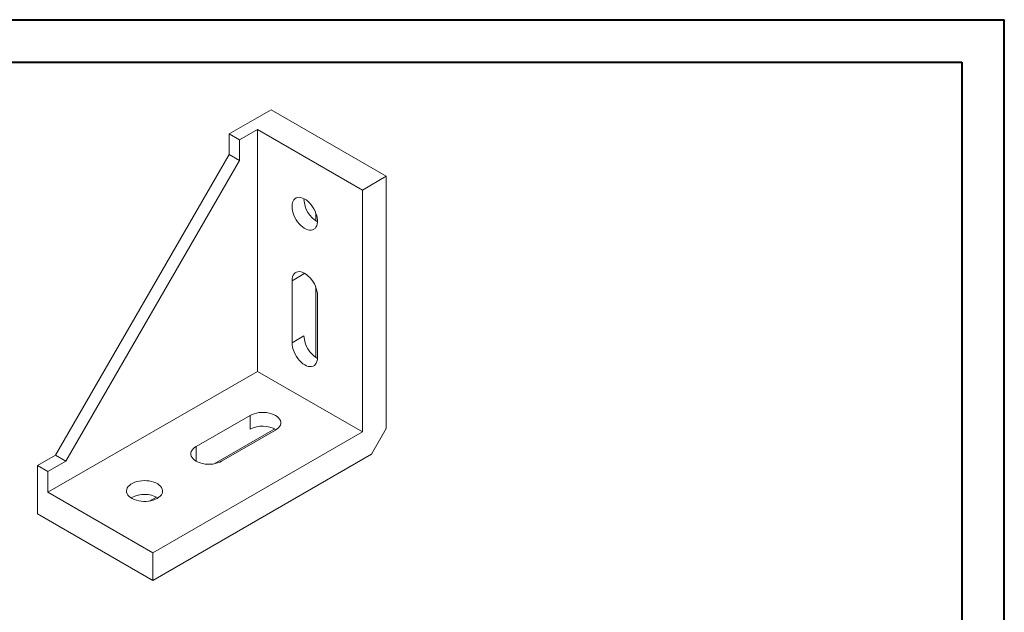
# Model space of a CAD drawing. Header units: millimetres. Extents: x 0 to 420, y 0 to 297.
# Tile 3 of 3: x 188 to 420, y 157 to 297. Entities that reach past the tile are written whole.
import ezdxf

# ---------------------------------------------------------------- set-up
doc = ezdxf.new("R2010")
doc.units = ezdxf.units.MM

msp = doc.modelspace()

# ---------------------------------------------------------------- linework, layer by layer
at = {"color": 7, "linetype": 'Continuous', "lineweight": 40}
for p, q in [((0.08, 297.21), (420.08, 297.21)), ((420.08, 0.21), (420.08, 297.21)), ((25.08, 287.21), (410.08, 287.21)), ((410.08, 287.21), (410.08, 10.21))]:
    msp.add_line(p, q, dxfattribs=at)
at = {"color": 7, "linetype": 'Continuous', "lineweight": 15}
for p, q in [((237.03, 270.23), (246.93, 275.94)), ((246.93, 275.94), (274.15, 260.23)), ((239.5, 268.8), (237.03, 270.23)), ((237.03, 265.33), (237.03, 270.23)), ((239.5, 268.8), (243.74, 271.25)), ((243.74, 271.25), (243.74, 214.09)), ((243.74, 271.25), (268.49, 256.96)), ((239.5, 263.9), (239.5, 268.8)), ((196.02, 194.29), (237.03, 265.33)), ((239.5, 263.9), (237.03, 265.33)), ((198.49, 192.86), (239.5, 263.9)), ((268.49, 256.96), (274.15, 260.23)), ((274.15, 260.23), (274.15, 200.62)), ((268.49, 199.8), (268.49, 256.96)), ((254.71, 254.91), (254.7, 254.71)), ((257.53, 251.45), (257.53, 249.62)), ((251.88, 235.53), (254.7, 237.16)), ((254.71, 237.35), (254.7, 237.16)), ((251.88, 235.53), (251.88, 220.83)), ((257.53, 233.89), (257.53, 217.36)), ((257.89, 232.06), (257.89, 217.36)), ((251.88, 220.83), (254.7, 222.46)), ((243.74, 214.09), (194.25, 185.52)), ((243.74, 214.09), (268.49, 199.8)), ((229.25, 196.33), (241.98, 203.68)), ((241.98, 203.68), (241.98, 200.42)), ((247.81, 200.51), (233.49, 192.25)), ((235.26, 192.86), (247.99, 200.21)), ((270.61, 194.5), (274.15, 200.62)), ((219, 171.23), (268.49, 199.8)), ((229.25, 196.33), (229.25, 193.07)), ((191.77, 191.84), (196.02, 194.29)), ((198.49, 192.86), (196.02, 194.29)), ((270.61, 194.5), (219, 164.7)), ((229.25, 193.07), (229.08, 192.97)), ((194.25, 190.42), (191.77, 191.84)), ((191.77, 180.41), (191.77, 191.84)), ((194.25, 190.42), (198.49, 192.86)), ((194.25, 185.52), (194.25, 190.42)), ((194.25, 185.52), (219, 171.23)), ((214.05, 184.29), (213.88, 184.19)), ((219.88, 184.39), (218.29, 183.48)), ((191.77, 180.41), (219, 164.7)), ((219, 164.7), (219, 171.23))]:
    msp.add_line(p, q, dxfattribs=at)
at = {"color": 7, "linetype": 'Continuous', "lineweight": 15, "flags": 128}
for points in [[(251.88, 253.08), (251.91, 253.55), (251.99, 253.97), (252.14, 254.34), (252.33, 254.66), (252.58, 254.91), (252.87, 255.09), (253.2, 255.19), (253.56, 255.23), (253.95, 255.18), (254.36, 255.06), (254.78, 254.87), (255.2, 254.62), (255.61, 254.29), (256.01, 253.91), (256.38, 253.48), (256.73, 253.01), (257.04, 252.51), (257.31, 251.98), (257.54, 251.44), (257.71, 250.9), (257.82, 250.37), (257.88, 249.86), (257.88, 249.37), (257.82, 248.93), (257.71, 248.53), (257.54, 248.19), (257.31, 247.9), (257.04, 247.69), (256.73, 247.54), (256.38, 247.47), (256.01, 247.48), (255.61, 247.56), (255.2, 247.71), (254.78, 247.94), (254.36, 248.23), (253.95, 248.58), (253.56, 248.99), (253.2, 249.44), (252.87, 249.93), (252.58, 250.44), (252.33, 250.98), (252.14, 251.52), (251.99, 252.06), (251.91, 252.58), (251.88, 253.08)], [(251.88, 235.53), (251.91, 236), (252, 236.43), (252.15, 236.81), (252.35, 237.13), (252.61, 237.37), (252.91, 237.55), (253.26, 237.65), (253.63, 237.67), (254.04, 237.61), (254.45, 237.47), (254.88, 237.26), (255.31, 236.98), (255.73, 236.63), (256.13, 236.23), (256.51, 235.77), (256.85, 235.28), (257.15, 234.75), (257.41, 234.21), (257.62, 233.65), (257.77, 233.1), (257.86, 232.57), (257.89, 232.06)], [(257.89, 217.36), (257.86, 216.88), (257.77, 216.45), (257.62, 216.07), (257.41, 215.76), (257.15, 215.51), (256.85, 215.33), (256.51, 215.24), (256.13, 215.22), (255.73, 215.27), (255.31, 215.41), (254.88, 215.62), (254.45, 215.9), (254.04, 216.25), (253.63, 216.66), (253.26, 217.11), (252.91, 217.61), (252.61, 218.13), (252.35, 218.68), (252.15, 219.23), (252, 219.78), (251.91, 220.32), (251.88, 220.83)], [(247.99, 200.21), (248.38, 200.48), (248.71, 200.77), (248.96, 201.09), (249.14, 201.42), (249.22, 201.77), (249.22, 202.12), (249.14, 202.47), (248.96, 202.8), (248.71, 203.12), (248.38, 203.42), (247.99, 203.68), (247.53, 203.91), (247.02, 204.1), (246.47, 204.25), (245.89, 204.34), (245.29, 204.39), (244.68, 204.39), (244.08, 204.34), (243.5, 204.25), (242.95, 204.1), (242.44, 203.91), (241.98, 203.68)], [(229.25, 196.33), (228.85, 196.07), (228.52, 195.77), (228.27, 195.46), (228.1, 195.12), (228.02, 194.77), (228.02, 194.42), (228.1, 194.08), (228.27, 193.74), (228.52, 193.42), (228.85, 193.13), (229.25, 192.86), (229.71, 192.63), (230.22, 192.45), (230.77, 192.3), (231.35, 192.2), (231.95, 192.15), (232.56, 192.15), (233.16, 192.2), (233.74, 192.3), (234.29, 192.45), (234.8, 192.63), (235.26, 192.86)], [(220.06, 184.09), (220.45, 184.35), (220.77, 184.63), (221.02, 184.94), (221.19, 185.27), (221.29, 185.61), (221.3, 185.95), (221.22, 186.29), (221.07, 186.62), (220.84, 186.94), (220.53, 187.23), (220.16, 187.5), (219.73, 187.73), (219.24, 187.93), (218.71, 188.08), (218.15, 188.19), (217.57, 188.26), (216.98, 188.28), (216.39, 188.25), (215.81, 188.17), (215.26, 188.05), (214.74, 187.88), (214.26, 187.67), (213.84, 187.43), (213.49, 187.16), (213.2, 186.86), (212.99, 186.54), (212.85, 186.21), (212.8, 185.87), (212.83, 185.52), (212.95, 185.19), (213.14, 184.86), (213.41, 184.56), (213.75, 184.28), (214.15, 184.03), (214.61, 183.81), (215.12, 183.64), (215.67, 183.5), (216.24, 183.41), (216.83, 183.37), (217.42, 183.38), (218.01, 183.43), (218.57, 183.53), (219.11, 183.68), (219.61, 183.86), (220.06, 184.09)]]:
    msp.add_lwpolyline(points, dxfattribs=at)
at = {"color": 7, "linetype": 'Continuous', "lineweight": 15}
for centre, start, end in [((261.15, 254.98), 182.33, 239.5629), ((261.15, 222.72), 182.33, 239.5629), ((244.97, 194.7), 60.4466, 117.6652), ((217.04, 178.58), 60.4466, 117.6652)]:
    msp.add_arc(centre, 6.45, start, end, dxfattribs=at)

doc.saveas('drawing.dxf')
